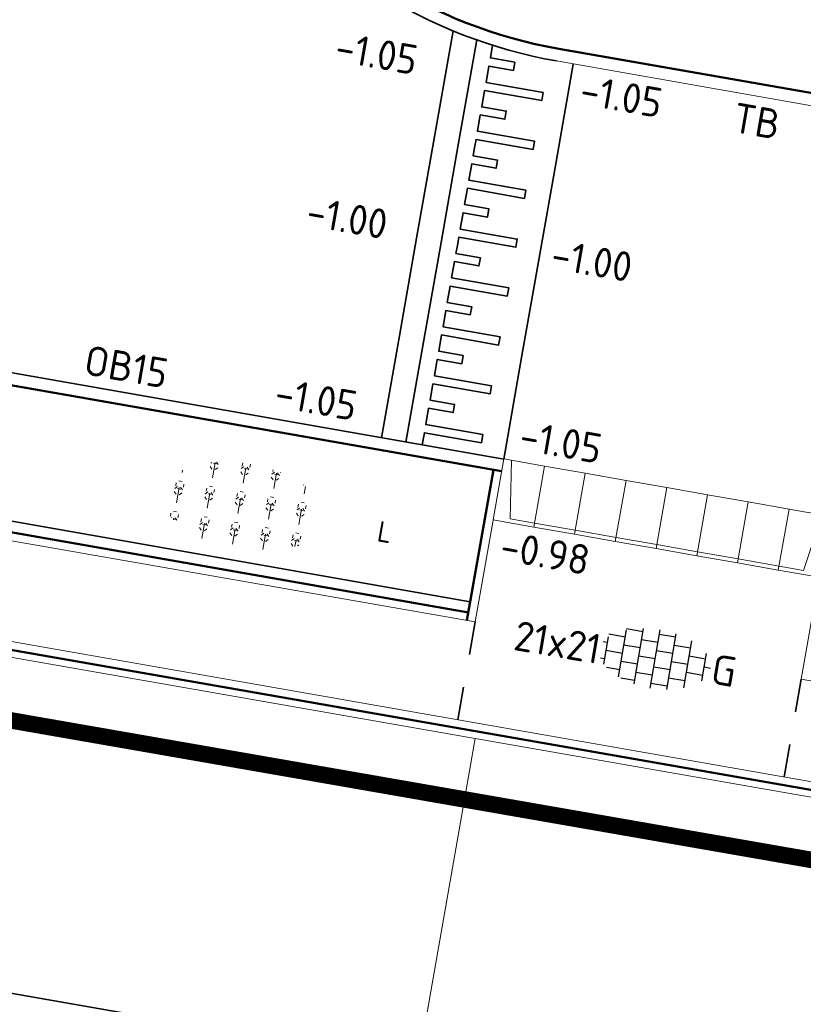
# Model space of a CAD drawing. Header units: metres. Extents: x 2514 to 227642, y 1683 to 852646.
# Tile 205 of 256: x 113805 to 113815, y 426362 to 426374. Entities that reach past the tile are written whole.
import ezdxf
from ezdxf.enums import TextEntityAlignment as Align
from ezdxf.lldxf.tags import DXFTag

# ---------------------------------------------------------------- set-up
doc = ezdxf.new("R2010")
doc.units = ezdxf.units.M
doc.linetypes.add('XX-CENTER', pattern=[8, 5, -1, 1, -1])
doc.linetypes.add('ZZ-HIDDEN-SO', pattern=[4, 2, -2])
for name, color, linetype, lineweight in [('B-WE-KG-GRENS_PERCEEL-GV', 252, 'KG-PERCEEL', 18), ('B-WE-OG-BEBOUWING-GV', 4, 'Continuous', 35), ('N-WE-GR-BOOM-G', 94, 'Continuous', 35), ('N-WE-GR-HEESTER-S', 94, 'Continuous', 13), ('N-WE-KG-WERKGRENS-G', 7, 'XX-CENTER', 35), ('N-WE-VH-DREMPEL_BESTRAAT-G', 1, 'Continuous', 35), ('N-WE-VH-KANTOPSLUITING-T18', 1, 'Continuous', 18), ('N-WE-VH-KANTOPSLUITING_ACHTERKANTBAND-G', 1, 'Continuous', 50), ('N-WE-VH-KANTOPSLUITING_ELEMENT_INRIT-S', 2, 'Continuous', 9), ('N-WE-VH-KANTOPSLUITING_OPSLUITBAND_100X200-G', 1, 'Continuous', 18), ('N-WE-VH-KANTOPSLUITING_OPSLUITBAND_150X250-G', 1, 'Continuous', 35), ('N-WE-VH-KANTOPSLUITING_TROTTOIRBAND_130 150-G', 2, 'Continuous', 13), ('N-WE-VH-MATERIAALGRENS-G', 7, 'ZZ-HIDDEN-SO', 35), ('N-WE-VH-NAP-T18', 1, 'Continuous', 18), ('N-WE-VH-VERHARDING_TEGEL-S', 1, 'Continuous', 25)]:
    doc.layers.add(name, color=color, linetype=linetype, lineweight=lineweight)
doc.styles.add('ISO', font='NLCS-ISO.ttf')
doc.styles.add('NLCS-ISO', font='NLCS-ISO.ttf', dxfattribs={"height": 1.8})
doc.styles.add('NLCS-ISO-M200-T18', font='NLCS-ISO.ttf', dxfattribs={"height": 0.36})
doc.styles.get("Standard").update_dxf_attribs({"font": 'romans'})
tags = doc.linetypes.add('KG-PERCEEL', pattern='A,5.5,-2,["P",Standard,S=1.8,R=0,X=-0.5,Y=-0.9],-2,5.5,-2,[5,NLCS.SHX,S=0.75,R=0,X=0,Y=0],-2', length=19).pattern_tags.tags
tags[6] = DXFTag(74, 10)

# ---------------------------------------------------------------- blocks, each defined once
blk = doc.blocks.new('SVH-TEGEL_200X200_HALFST_KL-SO')
for p, q in [((-1.000000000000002, 1.5), (-2.000000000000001, 1.5)), ((-2, -1.441329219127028), (-2, 1.441329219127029)), ((-1, -1.70458307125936), (-1, 1.70458307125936)), ((-3.05311331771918e-16, -1.78372119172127), (-1.387778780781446e-16, 1.78372119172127)), ((0.9999999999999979, 1.5), (-1.054711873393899e-15, 1.5)), ((0.9999999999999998, -1.704583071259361), (0.9999999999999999, 1.70458307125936)), ((2, -1.441329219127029), (2, 1.441329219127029)), ((-2.000000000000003, 1), (-3.000000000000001, 1.000000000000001)), ((-3.000000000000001, -0.8349495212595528), (-3.000000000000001, 0.8349495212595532)), ((-2.164934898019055e-15, 1), (-1.000000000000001, 1.000000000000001)), ((1.999999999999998, 0.9999999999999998), (0.999999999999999, 1)), ((3, -0.8349495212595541), (3, 0.8349495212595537)), ((-3.000000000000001, 0.5000000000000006), (-3.25879357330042, 0.5000000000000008)), ((-2, 2.447365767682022e-16), (-3, 9.110996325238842e-16)), ((-1.000000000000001, 0.5000000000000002), (-2.000000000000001, 0.5000000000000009)), ((5.551115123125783e-17, -1.927830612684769e-19), (-1, 6.661702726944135e-16)), ((0.999999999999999, 0.4999999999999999), (-1.054711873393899e-15, 0.5000000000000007)), ((2, -2.451221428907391e-16), (1, 4.212409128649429e-16)), ((2.999999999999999, 0.4999999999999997), (1.999999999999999, 0.5000000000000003)), ((3.39489953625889, -8.683490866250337e-17), (3, 1.763115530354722e-16)), ((-3.000000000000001, -0.4999999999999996), (-3.258793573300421, -0.4999999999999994)), ((-1.000000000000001, -0.4999999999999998), (-2, -0.4999999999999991)), ((0.999999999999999, -0.5000000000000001), (5.551115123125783e-17, -0.4999999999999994)), ((2.999999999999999, -0.5000000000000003), (2, -0.4999999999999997)), ((-2.000000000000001, -0.9999999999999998), (-2.811212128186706, -0.9999999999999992)), ((-1.054711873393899e-15, -1), (-1, -0.9999999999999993)), ((1.999999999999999, -1), (1, -0.9999999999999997)), ((-1, -1.500000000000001), (-1.837083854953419, -1.5)), ((1, -1.500000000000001), (5.551115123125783e-17, -1.5))]:
    blk.add_line(p, q)
at = {"style": 'NLCS-ISO'}
blk.add_attdef('FORMAAT', text='', height=1.8, dxfattribs=at).set_placement((-3.358793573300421, 1.771663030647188e-16), align=Align.MIDDLE_RIGHT)
blk.add_attdef('KLEUR', text='', height=1.8, dxfattribs=at).set_placement((3.49489953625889, -8.683490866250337e-17), align=Align.MIDDLE_LEFT)
at = {"style": 'NLCS-ISO', "flags": 1}
blk.add_attdef('FUNCTIE', text='', height=1.8, dxfattribs=at).set_placement((0.1159930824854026, -3.584775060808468), align=Align.MIDDLE_CENTER)
blk = doc.blocks.new('SGR-HEESTERS-SO')
at = {"ltscale": 0.1}
h = blk.add_hatch(dxfattribs=at)
h.set_pattern_fill('GR-HEESTERS', color=256, scale=0.1, style=0, pattern_type=2)
h.set_pattern_definition([(0, (-2.018678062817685, -1.134114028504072), (0, 0.75), [0.07663900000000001, -0.6733610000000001]), (45, (-1.942038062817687, -1.134114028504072), (4.440892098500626e-17, 0.7499998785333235), [0.078192, -0.9824680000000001]), (90, (-1.886748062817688, -1.078824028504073), (-0.75, 4.592425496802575e-17), [0.07663900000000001, -0.6733610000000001]), (135, (-1.886748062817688, -1.002184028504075), (-0.7499998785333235, 4.440892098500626e-17), [0.078192, -0.9824680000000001]), (180, (-1.942038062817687, -0.9468940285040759), (-9.184850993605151e-17, -0.75), [0.07663900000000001, -0.6733610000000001]), (225, (-2.018678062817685, -0.9468940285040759), (-1.332267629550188e-16, -0.7499998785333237), [0.078192, -0.9824680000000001]), (270, (-2.073968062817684, -1.002184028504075), (0.75, -1.377727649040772e-16), [0.07663900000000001, -0.6733610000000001]), (315, (-2.073968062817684, -1.078824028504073), (0.7499998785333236, -1.776356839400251e-16), [0.078192, -0.9824680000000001]), (90, (-1.980358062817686, -1.227004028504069), (-0.75, 4.592425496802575e-17), [0.3744400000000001, -0.37546])])
edge = h.paths.add_edge_path()
edge.add_ellipse((0, 0), major_axis=(1.980358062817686, 0), ratio=0.5254120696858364, start_angle=0, end_angle=360, ccw=False)
at = {"ltscale": 0.1, "style": 'NLCS-ISO'}
blk.add_attdef('TYPE', text='', height=0.5, dxfattribs=at).set_placement((3.470943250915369, -0.01606055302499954), align=Align.MIDDLE_CENTER)
blk = doc.blocks.new('N-SVH-INRITELEMENT_130 150_180X750X500_LINKS')
for p, q in [((0, 0), (0, 0.75)), ((0, 0.75), (0.5, 0.75)), ((0.5, 0), (0.5, 0.75)), ((0.09473684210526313, 0), (0.2, 0.7000000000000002)), ((0.2, 0.7000000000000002), (0.5, 0.7000000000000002)), ((0, 0), (0.5, 0))]:
    blk.add_line(p, q)
blk = doc.blocks.new('N-SVH-INRITELEMENT_130 150_180X750X500_MIDDEN')
for p, q in [((0, 0), (0, 0.75)), ((0.5, 0.75), (0, 0.75)), ((0.5, 0), (0.5, 0.75)), ((0.5, 0.7000000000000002), (0, 0.7000000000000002)), ((0.5, 0), (0, 0))]:
    blk.add_line(p, q)
blk = doc.blocks.new('N-SVH-INRITELEMENT_130 150_180X750X500_RECHTS')
for p, q in [((0, 0), (0, 0.75)), ((0.5, 0.75), (0, 0.75)), ((0.5, 0), (0.5, 0.75)), ((0.3, 0.7000000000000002), (0, 0.7000000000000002)), ((0.4052631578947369, 0), (0.3, 0.7000000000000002)), ((0.5, 0), (0, 0))]:
    blk.add_line(p, q)

msp = doc.modelspace()

# ---------------------------------------------------------------- linework, layer by layer
at = {"layer": 'B-WE-KG-GRENS_PERCEEL-GV', "ltscale": 0.2}
for points in [[(113808.8610000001, 426353.2690000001), (113810.8890000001, 426364.8610000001), (113799.3340000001, 426366.8820000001)], [(113808.8610000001, 426353.2690000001), (113809.1270000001, 426353.2220000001), (113807.4670000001, 426343.0420000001), (113819.2770000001, 426340.9470000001), (113823.0570000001, 426362.5620000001), (113823.0860000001, 426362.7270000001), (113810.8890000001, 426364.8610000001)]]:
    msp.add_lwpolyline(points, dxfattribs=at)
at = {"layer": 'B-WE-OG-BEBOUWING-GV'}
msp.add_lwpolyline([(113810.2000000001, 426360.9200000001), (113798.6450000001, 426362.9420000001), (113797.3090000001, 426355.2990000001), (113797.5740000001, 426355.2520000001), (113797.5120000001, 426354.9080000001), (113800.1080000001, 426354.4760000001), (113800.2850000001, 426355.5360000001), (113803.8290000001, 426354.9460000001), (113802.0110000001, 426344.0100000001), (113807.4270000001, 426343.0490000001), (113808.7350000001, 426350.4670000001), (113809.1270000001, 426353.2220000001), (113808.8610000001, 426353.2690000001)], close=True, dxfattribs=at)
at = {"layer": 'N-WE-GR-BOOM-G', "ltscale": 0.2, "flags": 128}
msp.add_lwpolyline([(113791.5368581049, 426369.9093885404), (113810.8295520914, 426366.5122745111)], dxfattribs=at)
at = {"layer": 'N-WE-KG-WERKGRENS-G', "ltscale": 0.5, "const_width": 0.2, "flags": 128}
msp.add_lwpolyline([(113769.2433135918, 426371.3626228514), (113822.2165960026, 426362.1249651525), (113825.4333542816, 426357.4231640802), (113818.6387605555, 426318.6453384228), (113777.2584894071, 426325.4945590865), (113776.5684657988, 426321.3257104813), (113771.3560194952, 426322.1358081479), (113770.81281184, 426317.9953198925), (113789.4729923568, 426314.7592495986), (113787.6637104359, 426304.3501223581), (113786.1985428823, 426304.5778469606), (113784.1871529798, 426292.5626432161), (113782.241229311, 426292.8883980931), (113780.1453966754, 426281.17160305), (113758.7673172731, 426284.8719370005), (113758.2483481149, 426281.8736768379), (113739.2359885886, 426285.1645280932), (113737.6570732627, 426287.6010270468), (113767.6991890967, 426369.2982580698)], close=True, dxfattribs=at)
at = {"layer": 'N-WE-VH-DREMPEL_BESTRAAT-G'}
for points in [[(113810.6225727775, 426373.4126799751), (113810.389565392, 426372.0893978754), (113810.1814673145, 426370.907579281), (113809.9733692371, 426369.7257606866), (113809.7566002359, 426368.4946986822)], [(113810.9079447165, 426373.3033943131), (113810.6850200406, 426372.0373733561), (113810.4769219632, 426370.8555547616), (113810.2688238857, 426369.6737361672), (113810.0515870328, 426368.4400171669)], [(113810.2495147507, 426368.4107745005), (113810.2750370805, 426368.5557194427), (113810.9644312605, 426368.4343288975), (113810.981772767, 426368.5328137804), (113810.2923785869, 426368.6542043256), (113810.3270615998, 426368.8511740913), (113810.6225162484, 426368.799149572), (113810.6398577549, 426368.8976344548), (113810.3444031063, 426368.9496589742), (113810.3790861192, 426369.1466287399), (113811.0684802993, 426369.0252381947), (113811.0858218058, 426369.1237230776), (113810.3964276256, 426369.2451136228), (113810.4311106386, 426369.4420833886), (113810.7265652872, 426369.3900588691), (113810.7439067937, 426369.4885437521), (113810.448452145, 426369.5405682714), (113810.4657936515, 426369.6390531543), (113810.4831351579, 426369.7375380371), (113811.172529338, 426369.616147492), (113811.1898708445, 426369.7146323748), (113810.5004766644, 426369.83602292), (113810.5351596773, 426370.0329926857), (113810.8306143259, 426369.9809681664), (113810.8479558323, 426370.0794530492), (113810.5525011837, 426370.1314775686), (113810.5871841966, 426370.3284473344), (113811.2765783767, 426370.2070567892), (113811.2939198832, 426370.305541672), (113810.6045257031, 426370.4269322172), (113810.639208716, 426370.623901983), (113810.9346633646, 426370.5718774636), (113810.952004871, 426370.6703623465), (113810.6565502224, 426370.7223868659), (113810.6738917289, 426370.8208717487), (113810.6912332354, 426370.9193566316), (113811.3806274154, 426370.7979660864), (113811.3979689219, 426370.8964509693), (113810.7085747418, 426371.0178415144), (113810.7432577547, 426371.2148112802), (113811.0387124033, 426371.1627867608), (113811.0560539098, 426371.2612716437), (113810.7605992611, 426371.3132961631), (113810.7952822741, 426371.5102659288), (113811.4846764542, 426371.3888753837), (113811.5020179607, 426371.4873602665), (113810.8126237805, 426371.6087508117), (113810.8473067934, 426371.8057205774), (113811.1427614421, 426371.7536960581), (113811.1601029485, 426371.8521809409), (113810.8646482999, 426371.9042054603), (113810.8819898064, 426372.0026903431), (113810.8993313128, 426372.101175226), (113811.5887254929, 426371.9797846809), (113811.6060669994, 426372.0782695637), (113810.9166728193, 426372.1996601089), (113810.9513558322, 426372.3966298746), (113811.2468104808, 426372.3446053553), (113811.2641519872, 426372.4430902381), (113810.9686973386, 426372.4951147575), (113811.0033803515, 426372.6920845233), (113811.6927745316, 426372.5706939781), (113811.7101160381, 426372.669178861), (113811.020721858, 426372.7905694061), (113811.0554048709, 426372.9875391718), (113811.3508595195, 426372.9355146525), (113811.3682010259, 426373.0339995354), (113811.0727463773, 426373.0860240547), (113811.0997041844, 426373.2391212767)], [(113812.0749367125, 426373.0110938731), (113811.8668386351, 426371.8292752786), (113811.6587405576, 426370.6474566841), (113811.4506424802, 426369.4656380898), (113811.2344258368, 426368.2377130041)]]:
    msp.add_lwpolyline(points, dxfattribs=at)
at = {"layer": 'N-WE-VH-KANTOPSLUITING_ACHTERKANTBAND-G', "ltscale": 0.2}
for p, q in [((113811.8995394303, 426373.197387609), (113826.0692711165, 426370.7116416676)), ((113767.9706307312, 426372.4769359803), (113823.7941987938, 426362.6840047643)), ((113791.7166585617, 426371.5093553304), (113811.2085076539, 426368.0899691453)), ((113791.512054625, 426369.7685260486), (113810.8069118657, 426366.3836974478)), ((113811.1103880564, 426368.1071819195), (113810.7895703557, 426366.285212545))]:
    msp.add_line(p, q, dxfattribs=at)
msp.add_arc((113812.9103485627, 426378.9593981), 5.85, 170.0135621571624, 260.0500476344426, dxfattribs=at)
at = {"layer": 'N-WE-VH-KANTOPSLUITING_OPSLUITBAND_100X200-G', "ltscale": 0.2}
for p, q in [((113767.9879095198, 426372.5754318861), (113823.8513405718, 426362.7755076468)), ((113791.3962171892, 426369.6873199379), (113810.8880662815, 426366.2679337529)), ((113811.1048349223, 426367.4989937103), (113810.8880662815, 426366.2679337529))]:
    msp.add_line(p, q, dxfattribs=at)
msp.add_lwpolyline([(113825.2746254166, 426365.6215336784), (113824.9539556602, 426363.8004045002), (113814.8279025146, 426365.5767822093), (113815.0446711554, 426366.8078421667)], dxfattribs=at)
at = {"layer": 'N-WE-VH-KANTOPSLUITING_OPSLUITBAND_150X250-G', "ltscale": 0.2}
msp.add_line((113791.7425767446, 426371.6570991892), (113811.2344258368, 426368.2377130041), dxfattribs=at)
msp.add_arc((113812.9103485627, 426378.9593981), 6, 170.0135621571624, 260.0500476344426, dxfattribs=at)
at = {"layer": 'N-WE-VH-KANTOPSLUITING_TROTTOIRBAND_130 150-G', "ltscale": 0.2}
msp.add_line((113811.8736212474, 426373.0496437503), (113826.0433529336, 426370.5638978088), dxfattribs=at)
at = {"layer": 'N-WE-VH-MATERIAALGRENS-G', "ltscale": 0.2}
for p, q in [((113810.8881290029, 426366.2679227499), (113810.6635047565, 426364.987476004)), ((113814.827965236, 426365.5767712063), (113814.6033409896, 426364.2963244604))]:
    msp.add_line(p, q, dxfattribs=at)

# ---------------------------------------------------------------- block references
at = {"layer": 'N-WE-GR-HEESTER-S', "xscale": 0.5, "yscale": 0.5, "zscale": 0.5, "rotation": 350.0135621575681}
msp.add_blockref('SGR-HEESTERS-SO', (113808.0900285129, 426367.6640334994), dxfattribs=at).add_auto_attribs({'TYPE': 'L'})
at = {"layer": 'N-WE-VH-KANTOPSLUITING_ELEMENT_INRIT-S', "ltscale": 0.2, "rotation": 170.0135621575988}
for name, p in [('N-SVH-INRITELEMENT_130 150_180X750X500_RECHTS', (113811.7272911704, 426368.1535141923)), ('N-SVH-INRITELEMENT_130 150_180X750X500_MIDDEN', (113812.2197155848, 426368.0668066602)), ('N-SVH-INRITELEMENT_130 150_180X750X500_MIDDEN', (113812.7121399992, 426367.9800991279)), ('N-SVH-INRITELEMENT_130 150_180X750X500_MIDDEN', (113813.2045644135, 426367.8933915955)), ('N-SVH-INRITELEMENT_130 150_180X750X500_MIDDEN', (113813.6969888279, 426367.8066840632)), ('N-SVH-INRITELEMENT_130 150_180X750X500_MIDDEN', (113814.1894132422, 426367.7199765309)), ('N-SVH-INRITELEMENT_130 150_180X750X500_MIDDEN', (113814.6818376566, 426367.6332689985)), ('N-SVH-INRITELEMENT_130 150_180X750X500_LINKS', (113815.1742620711, 426367.5465614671))]:
    msp.add_blockref(name, p, dxfattribs=at)
at = {"layer": 'N-WE-VH-VERHARDING_TEGEL-S', "xscale": 0.2000000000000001, "yscale": 0.2000000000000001, "zscale": 0.2000000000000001, "rotation": 350.3468327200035}
msp.add_blockref('SVH-TEGEL_200X200_HALFST_KL-SO', (113813.0628991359, 426365.8214919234), dxfattribs=at).add_auto_attribs({'FORMAAT': '21x21', 'KLEUR': 'G'})

# ---------------------------------------------------------------- texts
at = {"layer": 'N-WE-VH-KANTOPSLUITING-T18', "style": 'NLCS-ISO-M200-T18'}
for s, p in [('TB', (113813.9825102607, 426372.1944786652)), ('OB15', (113806.1451593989, 426369.2635860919))]:
    msp.add_text(s, height=0.36, rotation=350.0500476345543, dxfattribs=at).set_placement(p)
at = {"layer": 'N-WE-VH-NAP-T18', "style": 'ISO'}
for s, p in [('-1.05', (113809.1788239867, 426373.0489301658)), ('-1.05', (113812.1357358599, 426372.5302095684)), ('-1.00', (113808.8299277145, 426371.0600838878)), ('-1.00', (113811.7868395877, 426370.5413632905)), ('-1.05', (113808.4472113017, 426368.8691176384)), ('-1.05', (113811.4041231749, 426368.3503970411)), ('-0.98', (113811.1704490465, 426367.0183624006))]:
    msp.add_text(s, height=0.36, rotation=350.0500476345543, dxfattribs=at).set_placement(p)

doc.saveas('drawing.dxf')
